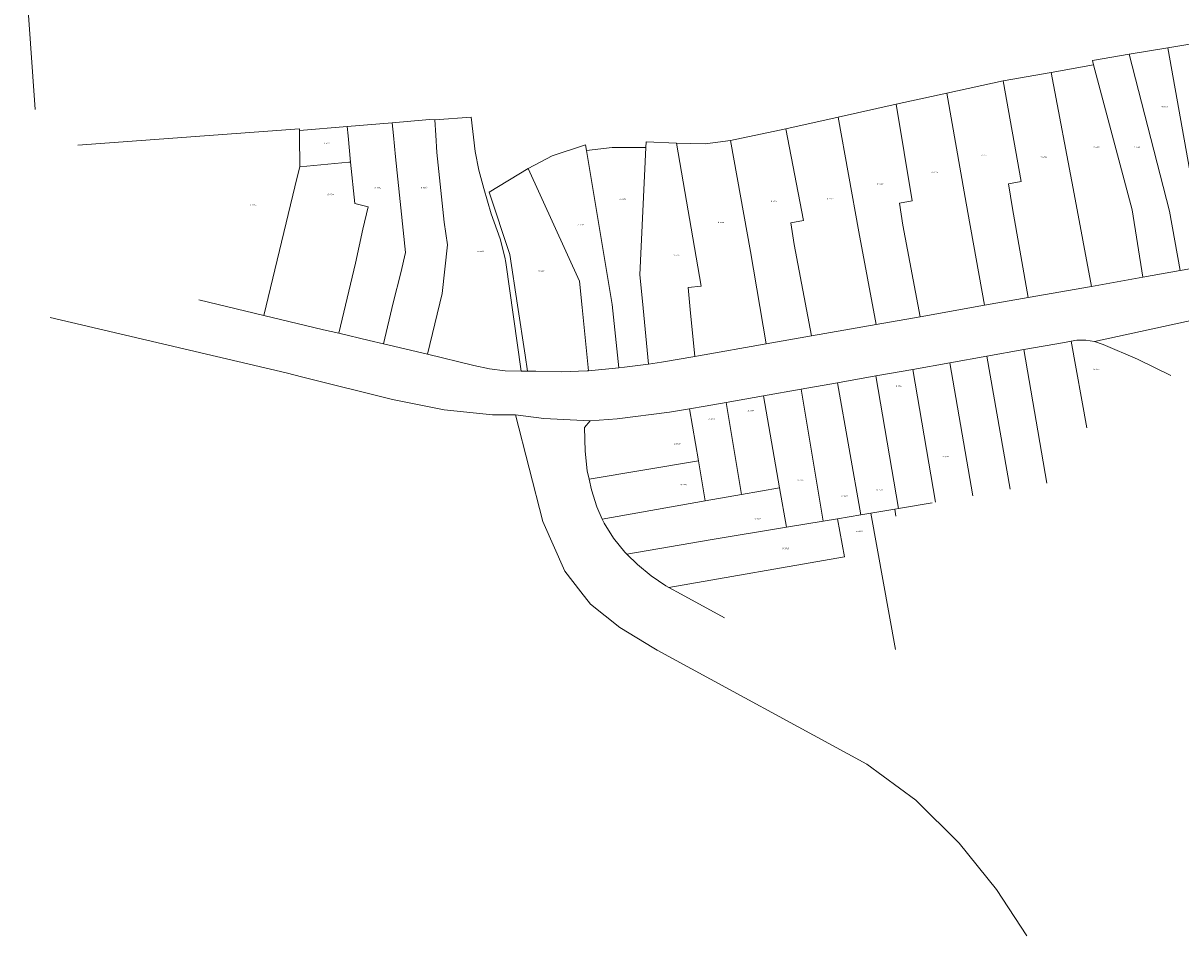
# Model space of a CAD drawing. Header units: metres. Extents: x 195273 to 196483, y 327142 to 328085.
# Tile 1 of 9: x 195412 to 195719, y 327142 to 327384. Entities that reach past the tile are written whole.
import ezdxf
from ezdxf.enums import TextEntityAlignment as Align
from ezdxf.lldxf.tags import DXFTag

# ---------------------------------------------------------------- set-up
doc = ezdxf.new("R2010")
doc.units = ezdxf.units.M
doc.layers.add('B-WE-KG-GRENS_PERCEEL-G', color=150, linetype='KG-PERCEEL', lineweight=9)
doc.layers.add('B-WE-KG-GRENS_PERCEEL-S', color=150, linetype='Continuous', lineweight=25)
doc.styles.add('NLCS-ISO', font='NLCS-ISO.ttf')
doc.styles.get("Standard").update_dxf_attribs({"font": 'arial.ttf'})
tags = doc.linetypes.add('KG-PERCEEL', pattern='A,5.5,-2,["P",Standard,S=1.8,R=0,X=-0.5,Y=-0.9],-2,5.5,-2,[5,NLCS.SHX,S=0.75,R=0,X=0,Y=0],-2', length=19).pattern_tags.tags
tags[6] = DXFTag(74, 10)

# ---------------------------------------------------------------- blocks, each defined once
blk = doc.blocks.new('SKG-PERCEELNUMMER-SO')
at = {"style": 'NLCS-ISO', "oblique": 10, "flags": 1}
for tag, p in [('GEMEENTECODE', (0, 2.6)), ('PERCEELGROOTTE', (0, -2.4))]:
    blk.add_attdef(tag, text='', height=1.8, dxfattribs=at).set_placement(p, align=Align.MIDDLE_CENTER)
at = {"style": 'NLCS-ISO', "oblique": 10}
blk.add_attdef('SECTIE', text='', height=1.8, dxfattribs=at).set_placement((-0.5, 0), align=Align.MIDDLE_RIGHT)
blk.add_attdef('PERCEELNUMMER', text='', height=1.8, dxfattribs=at).set_placement((0.5, 0), align=Align.MIDDLE_LEFT)

msp = doc.modelspace()

# ---------------------------------------------------------------- linework, layer by layer
at = {"layer": 'B-WE-KG-GRENS_PERCEEL-G', "flags": 128}
for points in [[(195412.162, 327405.74), (195415.371, 327360.649)], [(195725.635, 327378.721), (195715.699, 327377.054)], [(195715.699, 327377.054), (195705.427, 327375.331)], [(195715.699, 327377.054), (195721.947, 327341.959)], [(195684.741, 327370.495), (195696.012, 327372.467)], [(195705.427, 327375.331), (195695.683, 327373.697)], [(195695.683, 327373.697), (195696.012, 327372.467)], [(195696.012, 327372.467), (195706.265, 327334.052)], [(195705.427, 327375.331), (195716.096, 327333.731)], [(195672.053, 327368.27), (195684.741, 327370.495)], [(195684.741, 327370.495), (195690.806, 327338.342)], [(195672.053, 327368.27), (195657.083, 327365.005)], [(195676.789, 327341.577), (195672.053, 327368.27)], [(195643.649, 327362.074), (195657.083, 327365.005)], [(195657.083, 327365.005), (195661.985, 327337.376)], [(195628.315, 327358.665), (195643.649, 327362.074)], [(195643.649, 327362.074), (195647.861, 327336.44)], [(195498.057, 327356.168), (195509.978, 327357.109)], [(195509.978, 327357.109), (195519.941, 327358.068)], [(195509.978, 327357.109), (195510.328, 327353.755)], [(195519.941, 327358.068), (195521.332, 327357.951)], [(195521.332, 327357.951), (195530.937, 327358.65)], [(195521.332, 327357.951), (195521.594, 327353.846)], [(195530.937, 327358.65), (195531.985, 327349.518)], [(195614.377, 327355.534), (195628.315, 327358.665)], [(195633.766, 327328.29), (195628.315, 327358.665)], [(195485.428, 327355.528), (195426.665, 327351.207)], [(195485.433, 327355.074), (195485.428, 327355.528)], [(195498.057, 327356.168), (195485.433, 327355.074)], [(195485.433, 327355.074), (195485.447, 327353.724)], [(195498.057, 327356.168), (195498.304, 327353.7)], [(195599.713, 327352.462), (195614.377, 327355.534)], [(195614.377, 327355.534), (195619.075, 327331.265)], [(195485.447, 327353.724), (195485.534, 327345.497)], [(195498.304, 327353.7), (195498.998, 327346.746)], [(195510.328, 327353.755), (195510.915, 327348.132)], [(195521.594, 327353.846), (195521.884, 327349.316)], [(195552.462, 327348.374), (195561.296, 327351.307)], [(195561.54, 327349.847), (195561.296, 327351.307)], [(195577.356, 327352.114), (195577.283, 327350.629)], [(195577.356, 327352.114), (195585.43, 327351.738)], [(195585.43, 327351.738), (195591.954, 327313.896)], [(195585.43, 327351.738), (195592.997, 327351.556)], [(195599.713, 327352.462), (195592.997, 327351.556)], [(195604.989, 327323.042), (195599.713, 327352.462)], [(195513.555, 327322.821), (195510.915, 327348.132)], [(195523.821, 327330.861), (195521.884, 327349.316)], [(195531.985, 327349.518), (195532.981, 327344.593)], [(195546.036, 327345.047), (195552.462, 327348.374)], [(195561.54, 327349.847), (195568.313, 327350.596)], [(195561.54, 327349.847), (195568.366, 327309.003)], [(195568.313, 327350.596), (195577.283, 327350.629)], [(195577.283, 327350.629), (195575.675, 327316.879)], [(195485.534, 327345.497), (195484.852, 327342.764)], [(195485.534, 327345.497), (195498.546, 327346.693)], [(195498.546, 327346.693), (195498.998, 327346.746)], [(195500.096, 327335.759), (195498.998, 327346.746)], [(195535.767, 327338.777), (195546.036, 327345.047)], [(195546.036, 327345.047), (195559.645, 327315.221)], [(195476.023, 327306.099), (195484.852, 327342.764)], [(195532.981, 327344.593), (195534.337, 327339.754)], [(195534.337, 327339.754), (195536.284, 327333.007)], [(195535.767, 327338.777), (195541.182, 327322.241)], [(195673.402, 327340.976), (195676.789, 327341.577)], [(195674.532, 327334.433), (195673.402, 327340.976)], [(195503.655, 327334.901), (195500.096, 327335.759)], [(195647.861, 327336.44), (195644.533, 327335.851)], [(195644.533, 327335.851), (195645.452, 327330.063)], [(195661.985, 327337.376), (195662.644, 327333.38)], [(195690.806, 327338.342), (195695.432, 327313.814)], [(195502.236, 327328.991), (195503.655, 327334.901)], [(195536.284, 327333.007), (195538.625, 327326.386)], [(195662.644, 327333.38), (195667.056, 327308.798)], [(195674.532, 327334.433), (195678.666, 327310.85)], [(195706.265, 327334.052), (195709.076, 327316.225)], [(195716.096, 327333.731), (195718.955, 327317.971)], [(195524.64, 327324.81), (195523.821, 327330.861)], [(195619.075, 327331.265), (195615.758, 327330.671)], [(195615.758, 327330.671), (195616.639, 327324.936)], [(195645.452, 327330.063), (195649.976, 327305.78)], [(195500.284, 327319.93), (195502.236, 327328.991)], [(195538.625, 327326.386), (195539.876, 327321.547)], [(195633.766, 327328.29), (195638.33, 327303.721)], [(195523.289, 327311.88), (195524.64, 327324.81)], [(195616.639, 327324.936), (195621.199, 327300.694)], [(195512.273, 327317.429), (195513.555, 327322.821)], [(195539.876, 327321.547), (195540.117, 327320.09)], [(195543.278, 327308.856), (195541.182, 327322.241)], [(195604.989, 327323.042), (195609.207, 327298.574)], [(195495.824, 327301.381), (195500.284, 327319.93)], [(195510.281, 327309.459), (195512.273, 327317.429)], [(195540.117, 327320.09), (195544.203, 327291.344)], [(195709.076, 327316.225), (195718.955, 327317.971)], [(195718.955, 327317.971), (195726.073, 327319.229)], [(195560.372, 327308.186), (195559.645, 327315.221)], [(195576.403, 327309.844), (195575.675, 327316.879)], [(195695.432, 327313.814), (195709.076, 327316.225)], [(195519.355, 327295.806), (195523.289, 327311.88)], [(195591.954, 327313.896), (195588.522, 327313.541)], [(195588.522, 327313.541), (195588.998, 327307.695)], [(195678.666, 327310.85), (195695.432, 327313.814)], [(195458.755, 327310.238), (195476.023, 327306.099)], [(195507.693, 327298.597), (195510.281, 327309.459)], [(195545.277, 327295.578), (195543.278, 327308.856)], [(195560.372, 327308.186), (195562.074, 327291.464)], [(195568.366, 327309.003), (195570.083, 327292.219)], [(195576.403, 327309.844), (195577.997, 327293.222)], [(195649.976, 327305.78), (195667.056, 327308.798)], [(195667.056, 327308.798), (195678.666, 327310.85)], [(195749.872, 327310.897), (195696.26, 327299.204)], [(195419.287, 327305.569), (195481.941, 327290.858), (195486.32, 327289.766), (195510.074, 327283.844), (195523.779, 327281.135), (195536.65, 327279.782), (195542.684, 327279.806)], [(195476.023, 327306.099), (195491.81, 327302.314)], [(195588.998, 327307.695), (195590.245, 327295.225)], [(195638.33, 327303.721), (195649.976, 327305.78)], [(195491.81, 327302.314), (195495.824, 327301.381)], [(195621.199, 327300.694), (195638.33, 327303.721)], [(195495.824, 327301.381), (195503.888, 327299.508)], [(195503.888, 327299.508), (195507.693, 327298.597)], [(195609.207, 327298.574), (195621.199, 327300.694)], [(195677.503, 327297.051), (195688.315, 327298.971)], [(195690.093, 327299.287), (195688.315, 327298.971)], [(195690.093, 327299.287), (195691.547, 327299.545)], [(195694.203, 327276.338), (195690.093, 327299.287)], [(195691.547, 327299.545), (195693.918, 327299.576)], [(195693.918, 327299.576), (195696.26, 327299.204)], [(195696.26, 327299.204), (195698.506, 327298.442)], [(195519.355, 327295.806), (195507.693, 327298.597)], [(195531.708, 327292.85), (195519.355, 327295.806)], [(195591.236, 327295.398), (195609.207, 327298.574)], [(195667.722, 327295.314), (195677.503, 327297.051)], [(195677.503, 327297.051), (195683.633, 327261.696)], [(195698.506, 327298.442), (195707.61, 327294.523)], [(195531.708, 327292.85), (195535.821, 327291.964)], [(195545.916, 327291.332), (195545.277, 327295.578)], [(195577.997, 327293.222), (195571.579, 327292.36)], [(195581.438, 327293.684), (195577.997, 327293.222)], [(195590.245, 327295.225), (195581.438, 327293.684)], [(195591.236, 327295.398), (195590.245, 327295.225)], [(195648.045, 327291.819), (195657.896, 327293.569)], [(195657.896, 327293.569), (195667.722, 327295.314)], [(195657.896, 327293.569), (195663.989, 327258.336)], [(195667.722, 327295.314), (195673.901, 327260.032)], [(195707.61, 327294.523), (195716.516, 327290.174)], [(195535.821, 327291.964), (195539.998, 327291.46)], [(195539.998, 327291.46), (195544.203, 327291.344)], [(195544.203, 327291.344), (195545.916, 327291.332)], [(195548.066, 327291.318), (195545.916, 327291.332)], [(195554.873, 327291.128), (195548.066, 327291.318)], [(195561.676, 327291.427), (195554.873, 327291.128)], [(195562.074, 327291.464), (195561.676, 327291.427)], [(195570.083, 327292.219), (195562.074, 327291.464)], [(195571.579, 327292.36), (195570.083, 327292.219)], [(195638.302, 327290.089), (195628.137, 327288.284)], [(195638.302, 327290.089), (195648.045, 327291.819)], [(195638.302, 327290.089), (195644.306, 327254.967)], [(195648.045, 327291.819), (195654.066, 327256.634)], [(195608.478, 327284.792), (195618.435, 327286.561)], [(195618.435, 327286.561), (195628.137, 327288.284)], [(195618.435, 327286.561), (195624.292, 327251.607)], [(195628.137, 327288.284), (195634.244, 327253.252)], [(195598.558, 327283.031), (195608.478, 327284.792)], [(195608.478, 327284.792), (195612.724, 327260.469)], [(195583.56, 327280.485), (195569.682, 327278.693)], [(195588.87, 327281.345), (195583.56, 327280.485)], [(195588.87, 327281.345), (195592.986, 327282.041)], [(195591.212, 327267.56), (195588.87, 327281.345)], [(195592.986, 327282.041), (195598.558, 327283.031)], [(195598.558, 327283.031), (195602.633, 327258.668)], [(195542.684, 327279.806), (195550.268, 327278.792)], [(195542.684, 327279.806), (195549.976, 327251.547), (195555.822, 327238.336), (195560.08, 327232.845), (195562.593, 327229.602), (195570.382, 327223.397), (195579.352, 327217.978), (195580.321, 327217.393), (195635.879, 327187.221), (195648.872, 327177.634), (195660.369, 327166.243), (195670.227, 327153.969), (195678.304, 327141.716)], [(195550.268, 327278.792), (195562.5, 327278.182)], [(195562.5, 327278.182), (195560.986, 327276.452)], [(195569.682, 327278.693), (195562.5, 327278.182)], [(195560.986, 327276.452), (195561.219, 327270.121)], [(195561.219, 327270.121), (195561.715, 327264.944)], [(195591.212, 327267.56), (195562.202, 327262.754)], [(195593.014, 327256.948), (195591.212, 327267.56)], [(195561.715, 327264.944), (195562.202, 327262.754)], [(195562.202, 327262.754), (195562.843, 327259.867)], [(195562.843, 327259.867), (195564.256, 327255.359)], [(195612.724, 327260.469), (195602.633, 327258.668)], [(195612.724, 327260.469), (195614.528, 327250.017)], [(195565.736, 327252.146), (195593.014, 327256.948)], [(195593.014, 327256.948), (195602.633, 327258.668)], [(195644.306, 327254.967), (195653.202, 327256.486)], [(195564.256, 327255.359), (195565.736, 327252.146)], [(195634.244, 327253.252), (195628.067, 327252.225)], [(195634.244, 327253.252), (195636.962, 327253.711)], [(195643.262, 327254.787), (195636.962, 327253.711)], [(195636.962, 327253.711), (195643.474, 327217.601)], [(195643.262, 327254.787), (195644.306, 327254.967)], [(195643.584, 327252.883), (195643.262, 327254.787)], [(195565.736, 327252.146), (195566.232, 327251.069)], [(195566.232, 327251.069), (195568.739, 327247.066)], [(195614.528, 327250.017), (195594.831, 327246.709)], [(195624.292, 327251.607), (195614.528, 327250.017)], [(195624.292, 327251.607), (195628.067, 327252.225)], [(195628.067, 327252.225), (195629.939, 327242.143)], [(195568.739, 327247.066), (195571.737, 327243.415)], [(195572.26, 327242.89), (195594.831, 327246.709)], [(195571.737, 327243.415), (195572.26, 327242.89)], [(195575.043, 327240.092), (195572.26, 327242.89)], [(195583.385, 327234.022), (195629.939, 327242.143)], [(195575.043, 327240.092), (195578.655, 327237.105)], [(195578.655, 327237.105), (195582.539, 327234.481)], [(195582.539, 327234.481), (195583.385, 327234.022)], [(195583.385, 327234.022), (195586.659, 327232.245)], [(195586.659, 327232.245), (195598.14, 327225.967)]]:
    msp.add_lwpolyline(points, dxfattribs=at)

# ---------------------------------------------------------------- block references
at = {"layer": 'B-WE-KG-GRENS_PERCEEL-S', "xscale": 0.2, "yscale": 0.2, "zscale": 0.2}
for p, values in [((195714.436, 327361.41), {'PERCEELNUMMER': '6609', 'SECTIE': 'B'}), ((195492.34, 327351.7), {'PERCEELNUMMER': '6561', 'SECTIE': 'B'}), ((195666.638, 327348.522), {'PERCEELNUMMER': '4203', 'SECTIE': 'B'}), ((195682.307, 327348.049), {'PERCEELNUMMER': '4298', 'SECTIE': 'B'}), ((195696.361, 327350.696), {'PERCEELNUMMER': '4230', 'SECTIE': 'B'}), ((195707.058, 327350.615), {'PERCEELNUMMER': '6608', 'SECTIE': 'B'}), ((195653.441, 327343.986), {'PERCEELNUMMER': '4204', 'SECTIE': 'B'}), ((195505.794, 327340.003), {'PERCEELNUMMER': '6562', 'SECTIE': 'B'}), ((195518.047, 327340.003), {'PERCEELNUMMER': '6563', 'SECTIE': 'B'}), ((195639.045, 327340.961), {'PERCEELNUMMER': '4122', 'SECTIE': 'B'}), ((195493.31, 327338.153), {'PERCEELNUMMER': '6560', 'SECTIE': 'B'}), ((195570.711, 327336.834), {'PERCEELNUMMER': '4952', 'SECTIE': 'B'}), ((195610.815, 327336.362), {'PERCEELNUMMER': '4244', 'SECTIE': 'B'}), ((195625.701, 327337.039), {'PERCEELNUMMER': '4245', 'SECTIE': 'B'}), ((195472.734, 327335.379), {'PERCEELNUMMER': '6559', 'SECTIE': 'B'}), ((195559.626, 327330.143), {'PERCEELNUMMER': '4157', 'SECTIE': 'B'}), ((195596.786, 327330.817), {'PERCEELNUMMER': '4124', 'SECTIE': 'B'}), ((195533.074, 327323.126), {'PERCEELNUMMER': '6564', 'SECTIE': 'B'}), ((195585.01, 327322.028), {'PERCEELNUMMER': '4159', 'SECTIE': 'B'}), ((195549.211, 327317.916), {'PERCEELNUMMER': '4126', 'SECTIE': 'B'}), ((195696.396, 327291.863), {'PERCEELNUMMER': '3691', 'SECTIE': 'B'}), ((195643.957, 327287.365), {'PERCEELNUMMER': '3509', 'SECTIE': 'B'}), ((195604.709, 327280.909), {'PERCEELNUMMER': '3504', 'SECTIE': 'B'}), ((195594.345, 327278.7), {'PERCEELNUMMER': '3503', 'SECTIE': 'B'}), ((195585.176, 327272.08), {'PERCEELNUMMER': '3500', 'SECTIE': 'B'}), ((195656.326, 327268.663), {'PERCEELNUMMER': '3510', 'SECTIE': 'B'}), ((195617.812, 327262.412), {'PERCEELNUMMER': '3506', 'SECTIE': 'B'}), ((195586.877, 327261.243), {'PERCEELNUMMER': '3501', 'SECTIE': 'B'}), ((195638.86, 327259.84), {'PERCEELNUMMER': '3508', 'SECTIE': 'B'}), ((195629.515, 327258.141), {'PERCEELNUMMER': '3507', 'SECTIE': 'B'}), ((195606.483, 327252.134), {'PERCEELNUMMER': '3502', 'SECTIE': 'B'}), ((195633.506, 327248.914), {'PERCEELNUMMER': '3529', 'SECTIE': 'B'}), ((195613.911, 327244.348), {'PERCEELNUMMER': '3505', 'SECTIE': 'B'})]:
    msp.add_blockref('SKG-PERCEELNUMMER-SO', p, dxfattribs=at).add_auto_attribs(values)

doc.saveas('drawing.dxf')
